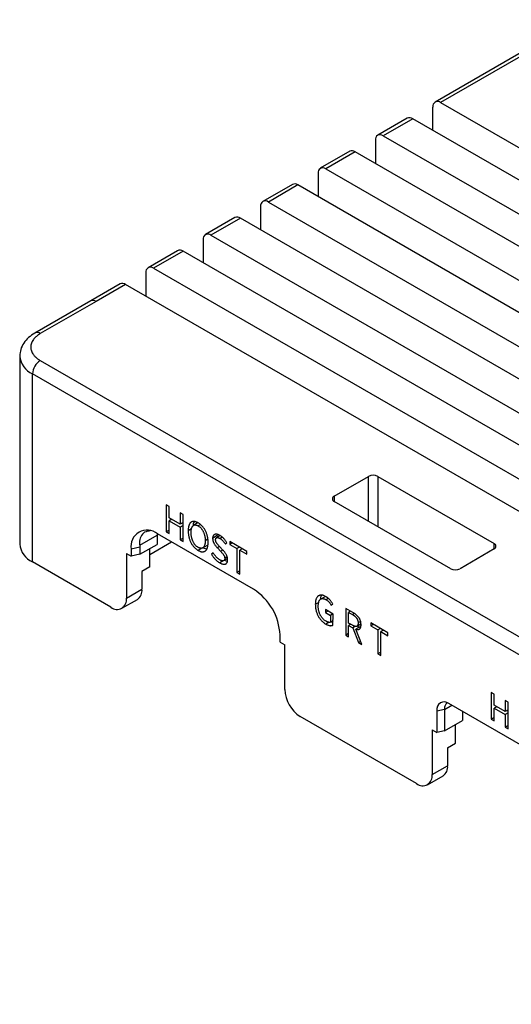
# Model space of a CAD drawing. Header units: millimetres. Extents: x 39 to 249, y 20 to 314.
# Tile 5 of 9: x 162 to 184, y 164 to 209. Entities that reach past the tile are written whole.
import ezdxf

# ---------------------------------------------------------------- set-up
doc = ezdxf.new("R2010")
doc.units = ezdxf.units.MM

msp = doc.modelspace()

# ---------------------------------------------------------------- linework, layer by layer
at = {"color": 7, "linetype": 'Continuous', "lineweight": 25}
for p, q in [((187.1181, 209.2062), (180.6127, 205.4507)), ((187.3681, 209.1814), (180.8627, 205.4259)), ((180.5091, 204.1605), (180.5091, 205.2218)), ((180.8627, 205.4259), (220.1425, 182.7502)), ((179.3399, 204.7159), (177.9964, 203.9403)), ((179.5899, 204.6912), (178.2464, 203.9156)), ((218.8697, 182.0154), (179.5899, 204.6912)), ((178.2464, 203.9156), (217.5262, 181.2399)), ((177.8928, 203.7114), (177.8928, 202.6502)), ((176.7236, 203.2056), (175.3801, 202.43)), ((176.9736, 203.1808), (175.6301, 202.4052)), ((216.2534, 180.5051), (176.9736, 203.1808)), ((175.2765, 202.2011), (175.2765, 201.1398)), ((175.6301, 202.4052), (214.9099, 179.7295)), ((174.1073, 201.6952), (172.7638, 200.9196)), ((174.3573, 201.6705), (173.0138, 200.8949)), ((213.6371, 178.9947), (174.3573, 201.6705)), ((172.6602, 200.6907), (172.6602, 199.6295)), ((173.0138, 200.8949), (212.2936, 178.2191)), ((171.491, 200.1849), (170.1475, 199.4093)), ((171.741, 200.1601), (170.3975, 199.3845)), ((211.0208, 177.4844), (171.741, 200.1601)), ((170.3975, 199.3845), (209.6773, 176.7088)), ((170.0439, 199.1804), (170.0439, 198.1191)), ((168.8747, 198.6745), (167.5312, 197.8989)), ((169.1247, 198.6498), (167.7812, 197.8742)), ((208.4045, 175.974), (169.1247, 198.6498)), ((167.4276, 197.67), (167.4276, 196.6087)), ((167.7812, 197.8742), (219.6828, 167.912)), ((166.2584, 197.1642), (164.9149, 196.3886)), ((166.5084, 197.1394), (165.1649, 196.3638)), ((218.41, 167.1772), (166.5084, 197.1394)), ((164.9149, 196.3886), (162.3693, 194.919)), ((165.1649, 196.3638), (162.6193, 194.8943)), ((161.6805, 193.901), (161.68, 193.8737)), ((161.68, 193.8737), (161.68, 185.3)), ((162.6193, 193.6697), (212.3996, 164.9321)), ((212.0461, 164.3197), (162.2658, 193.0573)), ((162.2658, 184.4836), (162.2658, 193.0573)), ((176.019, 187.4854), (177.5746, 188.3834)), ((177.9989, 188.3834), (183.3022, 185.3219)), ((181.3223, 184.1789), (176.019, 187.2405)), ((168.4951, 187.0125), (168.3623, 187.0892)), ((168.3623, 187.0892), (168.3623, 185.8644)), ((168.4951, 186.4986), (168.4951, 187.0125)), ((168.9944, 186.2104), (168.4951, 186.4986)), ((168.612, 186.4312), (168.4951, 186.3637)), ((168.4951, 185.7877), (168.4951, 186.3637)), ((168.4951, 186.3637), (168.9944, 186.0755)), ((168.5745, 186.4528), (168.5745, 186.4095)), ((169.1272, 186.6476), (168.9944, 186.7243)), ((168.9944, 186.7243), (168.9944, 186.2104)), ((169.1272, 186.2871), (168.9944, 186.2104)), ((169.1272, 185.4228), (169.1272, 186.6476)), ((168.4951, 185.941), (168.3623, 185.8644)), ((168.3623, 185.8644), (168.4951, 185.7877)), ((169.1272, 186.1522), (168.9944, 186.0755)), ((168.9944, 186.0755), (168.9944, 185.4995)), ((169.0897, 186.2654), (169.1272, 186.2438)), ((169.5085, 185.9929), (169.3572, 185.9056)), ((169.8167, 186.2767), (169.6045, 186.1542)), ((169.9133, 186.1873), (169.8138, 186.1299)), ((167.1501, 185.2465), (167.9438, 185.7047)), ((167.6044, 184.8309), (168.5948, 185.4026)), ((167.946, 185.7771), (167.9438, 185.7047)), ((167.9438, 185.7047), (167.9438, 185.2882)), ((172.342, 183.2393), (167.958, 185.7702)), ((169.1272, 185.5762), (168.9944, 185.4995)), ((168.9944, 185.4995), (169.1272, 185.4228)), ((170.2536, 185.5225), (170.1372, 185.4553)), ((170.6855, 185.6843), (170.4734, 185.5619)), ((170.8171, 185.6848), (170.6459, 185.5859)), ((170.6855, 185.6843), (170.6962, 185.6149)), ((170.9093, 185.6134), (170.8089, 185.5555)), ((172.0315, 184.9696), (171.2538, 185.4185)), ((171.2538, 185.4185), (171.2538, 185.2836)), ((167.1561, 185.1601), (166.7559, 185.076)), ((166.7559, 185.076), (166.7559, 184.7494)), ((167.1561, 184.8335), (167.9438, 185.2882)), ((167.1561, 185.1601), (167.1561, 184.8335)), ((167.6044, 184.2594), (167.6044, 185.0923)), ((169.8138, 185.1475), (169.8138, 185.1477)), ((169.9835, 185.1098), (169.8138, 185.0119)), ((169.8138, 185.0119), (169.8138, 185.0119)), ((170.0197, 185.1253), (170.2319, 185.2477)), ((170.026, 185.1343), (170.2063, 185.081)), ((170.6877, 185.1293), (170.8445, 184.9634)), ((170.9405, 185.0278), (170.7853, 185.1913)), ((171.0545, 185.3004), (171.1238, 185.3573)), ((171.3707, 185.351), (171.2538, 185.2836)), ((171.2538, 185.2836), (171.5763, 185.0974)), ((171.6931, 185.1649), (171.5763, 185.0974)), ((171.5763, 185.0974), (171.5763, 184.009)), ((171.8259, 185.0882), (171.7091, 185.0208)), ((171.7091, 183.9323), (171.7091, 185.0208)), ((171.7091, 185.0208), (172.0315, 184.8347)), ((171.7884, 185.1099), (171.7884, 185.0666)), ((172.0315, 184.8347), (172.0315, 184.9696)), ((183.3022, 185.077), (181.7466, 184.1789)), ((165.8366, 182.4222), (162.2658, 184.4836)), ((166.5438, 184.8719), (166.7559, 184.7494)), ((166.5438, 184.8719), (166.5438, 182.8305)), ((167.1561, 184.8335), (166.7559, 184.7494)), ((170.5017, 184.8998), (170.4227, 184.8422)), ((170.5077, 184.8913), (170.4227, 184.8422)), ((170.9603, 184.5401), (170.7957, 184.4451)), ((170.9808, 184.5449), (171.1493, 184.6421)), ((171.0078, 184.5675), (171.144, 184.5118)), ((171.1397, 184.7121), (171.0247, 184.6457)), ((167.6044, 184.2594), (167.2509, 184.0553)), ((167.2509, 184.0553), (167.2509, 183.2387)), ((171.7091, 184.0857), (171.5763, 184.009)), ((171.5763, 184.009), (171.7091, 183.9323)), ((166.5438, 182.8305), (167.2509, 183.2387)), ((166.3366, 182.3727), (167.0437, 182.7809)), ((175.6144, 182.9182), (175.4022, 182.7957)), ((175.743, 182.8229), (175.6427, 182.765)), ((175.307, 182.6412), (175.1533, 182.5525)), ((175.9587, 182.1123), (175.612, 182.3125)), ((175.612, 182.3125), (175.612, 182.1776)), ((175.7288, 182.245), (175.612, 182.1776)), ((175.8744, 182.516), (175.9447, 182.5742)), ((176.8679, 182.1788), (176.5386, 182.3691)), ((176.5386, 182.3691), (176.5386, 181.1443)), ((176.7637, 182.239), (176.6714, 182.1857)), ((176.7507, 182.2465), (176.7507, 182.2315)), ((175.612, 182.1776), (175.8393, 182.0463)), ((175.9562, 182.1138), (175.8393, 182.0463)), ((175.8393, 182.0463), (175.8393, 181.7383)), ((175.9586, 181.8071), (175.8393, 181.7383)), ((175.9585, 181.6068), (175.9587, 182.1123)), ((176.6714, 181.7024), (176.6714, 182.1857)), ((176.6714, 182.1857), (176.8479, 182.0838)), ((175.7804, 181.7401), (175.6309, 181.6537)), ((175.6309, 181.6537), (175.631, 181.6537)), ((175.7807, 181.74), (175.631, 181.6537)), ((175.881, 181.7623), (175.9585, 181.7341)), ((176.8479, 181.6005), (176.6714, 181.7024)), ((176.7639, 181.649), (176.6714, 181.5956)), ((176.6714, 181.0676), (176.6714, 181.5956)), ((176.6714, 181.5956), (176.8609, 181.4862)), ((176.7507, 181.6566), (176.7507, 181.6414)), ((176.9824, 181.5564), (176.8609, 181.4862)), ((176.8609, 181.4862), (177.1164, 180.8108)), ((177.2093, 181.5442), (176.9972, 181.4217)), ((177.2681, 180.7231), (176.9972, 181.4217)), ((177.0494, 181.5585), (177.2322, 181.664)), ((177.0843, 181.5787), (177.1175, 181.4912)), ((177.2168, 181.7691), (177.1032, 181.7035)), ((178.4596, 181.2587), (177.682, 181.7076)), ((177.682, 181.7076), (177.682, 181.5727)), ((177.7988, 181.6402), (177.682, 181.5727)), ((177.682, 181.5727), (178.0044, 181.3866)), ((178.1212, 181.454), (178.0044, 181.3866)), ((178.0044, 181.3866), (178.0044, 180.2981)), ((178.254, 181.3774), (178.1372, 181.3099)), ((178.2165, 181.399), (178.2165, 181.3557)), ((173.5441, 180.8307), (173.5441, 181.1573)), ((176.6714, 181.221), (176.5386, 181.1443)), ((176.5386, 181.1443), (176.6714, 181.0676)), ((178.1372, 180.2215), (178.1372, 181.3099)), ((178.1372, 181.3099), (178.4596, 181.1238)), ((178.4596, 181.1238), (178.4596, 181.2587)), ((173.5441, 180.8307), (173.7562, 180.7082)), ((173.7562, 178.6668), (173.7562, 180.7082)), ((177.2126, 180.8663), (177.1164, 180.8108)), ((177.1164, 180.8108), (177.2681, 180.7231)), ((178.1372, 180.3748), (178.0044, 180.2981)), ((178.0044, 180.2981), (178.1372, 180.2215)), ((183.3038, 178.4636), (183.171, 178.5403)), ((183.171, 178.5403), (183.171, 177.3155)), ((183.3038, 177.9497), (183.3038, 178.4636)), ((180.6859, 177.704), (181.0363, 177.7776)), ((181.0369, 177.7611), (181.3706, 177.9537)), ((181.0369, 177.7611), (181.0369, 176.7815)), ((188.4711, 173.8547), (181.2445, 178.0266)), ((183.803, 177.6615), (183.3038, 177.9497)), ((183.4207, 177.8823), (183.3038, 177.8148)), ((183.3038, 177.2388), (183.3038, 177.8148)), ((183.3038, 177.8148), (183.803, 177.5266)), ((183.3832, 177.9039), (183.3832, 177.8606)), ((183.9358, 178.0988), (183.803, 178.1754)), ((183.803, 178.1754), (183.803, 177.6615)), ((183.9358, 176.874), (183.9358, 178.0988)), ((179.7667, 174.3806), (174.4634, 177.4421)), ((180.6859, 177.704), (180.6859, 176.7106)), ((181.8582, 177.6723), (181.8582, 177.2557)), ((183.3038, 177.3921), (183.171, 177.3155)), ((183.171, 177.3155), (183.3038, 177.2388)), ((183.9358, 177.7382), (183.803, 177.6615)), ((183.9358, 177.6033), (183.803, 177.5266)), ((183.803, 177.5266), (183.803, 176.9506)), ((183.8983, 177.7166), (183.9358, 177.6949)), ((181.0369, 176.7815), (181.8582, 177.2557)), ((181.5344, 176.2178), (181.5344, 177.0688)), ((183.9358, 177.0273), (183.803, 176.9506)), ((183.803, 176.9506), (183.9358, 176.874)), ((180.4738, 176.8303), (180.6858, 176.7078)), ((180.4738, 176.8303), (180.4738, 174.7889)), ((181.0369, 176.7815), (180.6859, 176.7078)), ((181.1809, 176.0137), (181.5344, 176.2178)), ((181.1809, 176.0137), (181.1809, 175.1971)), ((180.4738, 174.7889), (181.1809, 175.1971)), ((180.2666, 174.3311), (180.9737, 174.7393))]:
    msp.add_line(p, q, dxfattribs=at)
at = {"color": 8, "linetype": 'Continuous', "lineweight": 25}
for p, q in [((177.5746, 186.3424), (177.5746, 188.3834)), ((177.9989, 188.3834), (177.9989, 186.0975)), ((176.019, 187.4854), (176.019, 187.2405)), ((170.7888, 185.1877), (170.6877, 185.1293)), ((170.9453, 185.0215), (170.8445, 184.9634)), ((183.3022, 185.077), (183.3022, 185.3219)), ((176.9357, 182.1344), (176.8479, 182.0838))]:
    msp.add_line(p, q, dxfattribs=at)
at = {"color": 7, "linetype": 'Continuous', "lineweight": 25}
for centre, radius, start, end in [((180.7247, 205.2567), 0.2184, 50.79671, 189.21404), ((179.4434, 204.4867), 0.2515, 54.38242, 114.30712), ((178.1084, 203.7464), 0.2184, 50.79671, 189.21404), ((176.8271, 202.9764), 0.2515, 54.38242, 114.30712), ((175.4921, 202.236), 0.2184, 50.79671, 189.21404), ((174.2108, 201.466), 0.2515, 54.38242, 114.30712), ((172.8758, 200.7257), 0.2184, 50.79671, 189.21404), ((171.5945, 199.9557), 0.2515, 54.38242, 114.30712), ((170.2595, 199.2153), 0.2184, 50.79671, 189.21404), ((168.9782, 198.4453), 0.2515, 54.38242, 114.30712), ((167.6432, 197.705), 0.2184, 50.79671, 189.21404), ((166.3619, 196.935), 0.2515, 54.38242, 114.30712), ((163.0334, 193.0224), 0.7684, 122.60548, 177.39452), ((177.7868, 187.974), 0.4611, 62.60967, 117.39033), ((176.0655, 187.3629), 0.131, 110.78342, 249.21658), ((167.4887, 185.1949), 0.7424, 50.79671, 189.21404), ((162.6797, 185.399), 1.0046, 185.65338, 245.66676), ((183.2557, 185.1994), 0.131, 290.78342, 69.21658), ((181.5344, 184.5883), 0.4611, 242.60967, 297.39033), ((166.7752, 183.1782), 0.4795, 304.05635, 7.25583), ((170.9342, 181.0385), 2.6126, 2.60548, 57.39452), ((166.1127, 182.7606), 0.4367, 230.79671, 9.21404), ((175.2915, 178.7367), 1.5368, 182.60548, 237.39452), ((181.0264, 177.7592), 0.345, 50.79671, 189.21404), ((180.7052, 175.1365), 0.4795, 304.05635, 7.25583), ((180.0427, 174.719), 0.4367, 230.79671, 9.21404)]:
    msp.add_arc(centre, radius, start, end, dxfattribs=at)
at = {"color": 8, "linetype": 'Continuous', "lineweight": 25}
for centre, radius, start, end in [((165.0184, 196.1594), 0.2515, 54.38242, 114.30712), ((162.4742, 194.7035), 0.2397, 52.74592, 115.96328), ((162.6797, 193.9727), 1.0046, 185.65338, 245.66676)]:
    msp.add_arc(centre, radius, start, end, dxfattribs=at)
at = {"color": 7, "linetype": 'Continuous', "lineweight": 25}
msp.add_ellipse((182.4531, 178.0731), major_axis=(1.4117, 0.3403), ratio=0.3495283, start_param=3.0532866, end_param=3.0853198, dxfattribs=at)
for points, knots in [([(162.3693, 194.919), (162.2706, 194.854), (162.0705, 194.7223), (161.8541, 194.466), (161.7076, 194.1794), (161.6892, 193.9759), (161.68, 193.8737)], [0, 0, 0, 0, 0.24227416, 0.49107917, 0.74438998, 1, 1, 1, 1]), ([(162.6193, 194.8943), (162.5931, 194.8785), (162.5409, 194.847), (162.4707, 194.7958), (162.4073, 194.742), (162.351, 194.6854), (162.2745, 194.5929), (162.2003, 194.4589), (162.1698, 194.2821), (162.2002, 194.1051), (162.282, 193.9573), (162.3854, 193.8401), (162.4907, 193.7494), (162.5763, 193.6963), (162.6193, 193.6697)], [0, 0, 0, 0, 0.0482774, 0.0961591, 0.1439201, 0.1918374, 0.2401856, 0.370003, 0.5000481, 0.6298656, 0.7599108, 0.8401054, 0.919707, 1, 1, 1, 1]), ([(169.8138, 186.2656), (169.7969, 186.2747), (169.7639, 186.2924), (169.7156, 186.3118), (169.6701, 186.3248), (169.627, 186.3315), (169.5869, 186.3308), (169.5493, 186.3242), (169.5144, 186.3104), (169.4823, 186.2905), (169.4535, 186.2639), (169.4281, 186.2314), (169.407, 186.192), (169.3893, 186.147), (169.3754, 186.0957), (169.3655, 186.038), (169.3588, 185.9747), (169.3578, 185.929), (169.3572, 185.9056)], [0, 0, 0, 0, 0.0636917, 0.1245255, 0.1833461, 0.2404565, 0.2967533, 0.3529658, 0.4097307, 0.4679617, 0.5270287, 0.5872273, 0.6489601, 0.7128346, 0.7792848, 0.8490575, 0.9226133, 1, 1, 1, 1]), ([(169.6319, 186.3207), (169.6141, 186.2892), (169.5861, 186.2393), (169.5822, 186.1685), (169.5808, 186.1424)], [0, 0, 0, 0, 0.6315071, 1, 1, 1, 1]), ([(167.6036, 185.8983), (167.5456, 185.891), (167.3817, 185.8702), (167.2148, 185.7052), (167.1309, 185.478), (167.1449, 185.3089), (167.1501, 185.2465)], [0, 0, 0, 0, 0.1761913, 0.4985071, 0.8148059, 1, 1, 1, 1]), ([(169.3572, 185.9056), (169.3578, 185.8815), (169.3588, 185.8346), (169.3655, 185.7633), (169.3754, 185.6939), (169.3893, 185.6262), (169.4069, 185.5604), (169.4282, 185.4961), (169.4535, 185.4337), (169.4823, 185.3732), (169.5143, 185.3154), (169.5493, 185.261), (169.5868, 185.21), (169.6271, 185.1628), (169.67, 185.1193), (169.7156, 185.0795), (169.7638, 185.0429), (169.7969, 185.0224), (169.8138, 185.0119)], [0, 0, 0, 0, 0.0770136, 0.1504758, 0.2201703, 0.2868072, 0.3508666, 0.4125387, 0.4731186, 0.5325258, 0.5910463, 0.6478759, 0.7042541, 0.7603993, 0.8174185, 0.8760209, 0.9366007, 1, 1, 1, 1]), ([(169.4902, 185.8288), (169.4906, 185.8471), (169.4913, 185.8829), (169.4957, 185.933), (169.5029, 185.9783), (169.5124, 186.0193), (169.5249, 186.0552), (169.5396, 186.0869), (169.5575, 186.1136), (169.5778, 186.1355), (169.6003, 186.1528), (169.625, 186.1648), (169.6516, 186.172), (169.6803, 186.174), (169.7109, 186.1708), (169.7435, 186.1623), (169.778, 186.1492), (169.8017, 186.1365), (169.8138, 186.1299)], [0, 0, 0, 0, 0.0804911, 0.1570739, 0.2293761, 0.298388, 0.363927, 0.4270256, 0.4877231, 0.547264, 0.604797, 0.6607292, 0.7155327, 0.7702595, 0.8249243, 0.8810899, 0.9391279, 1, 1, 1, 1]), ([(170.27, 185.3787), (170.2694, 185.4027), (170.2683, 185.4496), (170.262, 185.5206), (170.252, 185.5896), (170.2382, 185.6569), (170.2204, 185.7224), (170.1993, 185.7862), (170.1739, 185.848), (170.1451, 185.9078), (170.113, 185.9649), (170.0782, 186.0187), (170.0406, 186.0691), (170.0004, 186.1159), (169.9574, 186.1589), (169.9119, 186.1986), (169.8638, 186.2348), (169.8307, 186.2551), (169.8138, 186.2656)], [0, 0, 0, 0, 0.0774075, 0.1509543, 0.2207459, 0.287214, 0.3511058, 0.4128552, 0.47307, 0.5321529, 0.5903997, 0.6471799, 0.7031872, 0.7597343, 0.8168602, 0.8754409, 0.9362912, 1, 1, 1, 1]), ([(169.8138, 186.1299), (169.8258, 186.1225), (169.8493, 186.108), (169.8836, 186.0814), (169.9161, 186.0523), (169.9467, 186.0203), (169.9752, 185.9852), (170.0018, 185.9473), (170.0265, 185.9066), (170.0492, 185.8634), (170.0695, 185.8179), (170.0873, 185.7707), (170.1024, 185.7219), (170.1148, 185.6714), (170.1243, 185.6196), (170.1315, 185.5659), (170.1359, 185.5108), (170.1367, 185.4741), (170.1372, 185.4553)], [0, 0, 0, 0, 0.06022919, 0.11797683, 0.17419705, 0.22891499, 0.28338837, 0.33824509, 0.39423172, 0.45205103, 0.51164982, 0.57240631, 0.63570612, 0.7013088, 0.77038786, 0.8427603, 0.91941759, 1, 1, 1, 1]), ([(169.8138, 185.1477), (169.8017, 185.1552), (169.7779, 185.1699), (169.7434, 185.1968), (169.7109, 185.2265), (169.6804, 185.2591), (169.6515, 185.2944), (169.625, 185.3331), (169.6003, 185.3744), (169.5778, 185.4184), (169.5575, 185.4645), (169.5397, 185.5124), (169.5249, 185.5616), (169.5124, 185.6125), (169.5029, 185.6647), (169.4957, 185.7184), (169.4913, 185.7736), (169.4906, 185.8101), (169.4902, 185.8288)], [0, 0, 0, 0, 0.0605096, 0.1182421, 0.1742477, 0.2288385, 0.2833936, 0.3384777, 0.3947751, 0.4527446, 0.5127743, 0.5740088, 0.637354, 0.7031451, 0.7720641, 0.8442576, 0.9200132, 1, 1, 1, 1]), ([(170.1372, 185.4553), (170.1367, 185.437), (170.1359, 185.4015), (170.1315, 185.3514), (170.1243, 185.3059), (170.1148, 185.2647), (170.1024, 185.2282), (170.0873, 185.1963), (170.0695, 185.1689), (170.0492, 185.1462), (170.0265, 185.1284), (170.0018, 185.1155), (169.9753, 185.1075), (169.9466, 185.1054), (169.9161, 185.108), (169.8837, 185.1159), (169.8493, 185.1287), (169.8258, 185.1412), (169.8138, 185.1475)], [0, 0, 0, 0, 0.0800771, 0.155906, 0.2281693, 0.297155, 0.3630096, 0.4265537, 0.4878474, 0.5479351, 0.6061864, 0.6625382, 0.7176756, 0.7719797, 0.8266233, 0.882683, 0.940127, 1, 1, 1, 1]), ([(170.8089, 185.6911), (170.7967, 185.6977), (170.7728, 185.7107), (170.738, 185.7257), (170.7049, 185.7377), (170.6738, 185.7454), (170.6443, 185.7497), (170.6168, 185.7499), (170.591, 185.7466), (170.5673, 185.7394), (170.5458, 185.7288), (170.5271, 185.7145), (170.511, 185.6974), (170.4979, 185.6766), (170.4873, 185.6529), (170.4798, 185.6257), (170.4748, 185.5954), (170.4739, 185.5732), (170.4734, 185.5619)], [0, 0, 0, 0, 0.0750494, 0.14709, 0.2155363, 0.2818221, 0.3463208, 0.4087529, 0.4704567, 0.5316408, 0.591698, 0.6503493, 0.7076022, 0.7638938, 0.8211014, 0.8788066, 0.9382361, 1, 1, 1, 1]), ([(170.4734, 185.5619), (170.4739, 185.551), (170.4751, 185.5298), (170.4788, 185.4977), (170.4847, 185.4661), (170.4924, 185.4353), (170.5022, 185.4052), (170.5137, 185.3757), (170.5274, 185.347), (170.548, 185.31), (170.5761, 185.2661), (170.6116, 185.2165), (170.6485, 185.1703), (170.6747, 185.1429), (170.6877, 185.1293)], [0, 0, 0, 0, 0.0748323, 0.1461785, 0.2146672, 0.2801892, 0.343364, 0.4053758, 0.4672466, 0.5285613, 0.6502049, 0.7691651, 0.8848458, 1, 1, 1, 1]), ([(170.6064, 185.495), (170.6066, 185.5015), (170.607, 185.5143), (170.6098, 185.5317), (170.6142, 185.5471), (170.6204, 185.5604), (170.6281, 185.5717), (170.6377, 185.5808), (170.6488, 185.588), (170.6616, 185.5928), (170.6756, 185.596), (170.6912, 185.5964), (170.7078, 185.5951), (170.7256, 185.5916), (170.7448, 185.5855), (170.7651, 185.5777), (170.7866, 185.5677), (170.8014, 185.5596), (170.8089, 185.5555)], [0, 0, 0, 0, 0.0605015, 0.1187374, 0.1746789, 0.2298, 0.2848818, 0.3401159, 0.3958584, 0.4544147, 0.5142672, 0.5752198, 0.6385592, 0.7044668, 0.7725282, 0.8449297, 0.9204083, 1, 1, 1, 1]), ([(170.7853, 185.1913), (170.7744, 185.2024), (170.7528, 185.2243), (170.7218, 185.259), (170.6922, 185.295), (170.6686, 185.3256), (170.6512, 185.3511), (170.6398, 185.3706), (170.6301, 185.3906), (170.622, 185.4109), (170.6157, 185.4316), (170.6108, 185.4526), (170.6077, 185.4739), (170.6068, 185.4879), (170.6064, 185.495)], [0, 0, 0, 0, 0.1307616, 0.2591829, 0.3848388, 0.5100584, 0.5711027, 0.6306078, 0.6894439, 0.7479796, 0.8071511, 0.8688454, 0.9328571, 1, 1, 1, 1]), ([(171.1238, 185.3573), (171.1141, 185.3739), (171.0947, 185.4074), (171.0619, 185.4557), (171.0259, 185.5022), (170.9871, 185.5469), (170.9458, 185.5891), (170.902, 185.6274), (170.8561, 185.6621), (170.8248, 185.6813), (170.8089, 185.6911)], [0, 0, 0, 0, 0.1162143, 0.2340246, 0.3540535, 0.477841, 0.6041332, 0.732303, 0.8638083, 1, 1, 1, 1]), ([(170.8089, 185.5555), (170.8212, 185.5479), (170.8452, 185.5332), (170.8803, 185.5071), (170.9135, 185.4781), (170.945, 185.4468), (170.9747, 185.4129), (171.0031, 185.3775), (171.0298, 185.3398), (171.0463, 185.3136), (171.0545, 185.3004)], [0, 0, 0, 0, 0.1359087, 0.2659963, 0.3916548, 0.5145739, 0.6359863, 0.757302, 0.8778492, 1, 1, 1, 1]), ([(169.8138, 185.0119), (169.8307, 185.0029), (169.8638, 184.9852), (169.9119, 184.9661), (169.9575, 184.9534), (170.0004, 184.9474), (170.0408, 184.9478), (170.0781, 184.9558), (170.1131, 184.9697), (170.1451, 184.9905), (170.174, 185.0177), (170.1992, 185.051), (170.2205, 185.0907), (170.2381, 185.1362), (170.252, 185.1879), (170.262, 185.2458), (170.2683, 185.3096), (170.2694, 185.3553), (170.27, 185.3787)], [0, 0, 0, 0, 0.0634029, 0.1239997, 0.1823644, 0.2393996, 0.2957942, 0.3519706, 0.4088161, 0.4673531, 0.526777, 0.5873739, 0.6490634, 0.7131408, 0.7797964, 0.8495106, 0.9229648, 1, 1, 1, 1]), ([(170.8445, 184.9634), (170.857, 184.9502), (170.8811, 184.9248), (170.9152, 184.8861), (170.9454, 184.8478), (170.9686, 184.8166), (170.9847, 184.7912), (170.9952, 184.7719), (171.004, 184.752), (171.0112, 184.7316), (171.0171, 184.7107), (171.0213, 184.6893), (171.0237, 184.6676), (171.0244, 184.6531), (171.0247, 184.6457)], [0, 0, 0, 0, 0.1460062, 0.2816663, 0.4081565, 0.5260875, 0.5823758, 0.6375345, 0.6935578, 0.7497188, 0.8081567, 0.8683362, 0.9325231, 1, 1, 1, 1]), ([(171.1575, 184.5805), (171.1571, 184.5914), (171.1564, 184.6127), (171.1533, 184.6448), (171.1482, 184.6763), (171.1417, 184.7068), (171.1329, 184.7367), (171.1224, 184.7658), (171.11, 184.7942), (171.0908, 184.831), (171.0636, 184.876), (171.0268, 184.9284), (170.9855, 184.9797), (170.9557, 185.0114), (170.9405, 185.0278)], [0, 0, 0, 0, 0.0732364, 0.1429886, 0.2091614, 0.2726325, 0.3330257, 0.3925048, 0.4507452, 0.5081361, 0.6245444, 0.7442228, 0.8688135, 1, 1, 1, 1]), ([(170.4227, 184.8422), (170.4345, 184.8217), (170.4581, 184.7808), (170.4978, 184.7226), (170.5403, 184.667), (170.5857, 184.6142), (170.6342, 184.5649), (170.6857, 184.5201), (170.7398, 184.4794), (170.7768, 184.4566), (170.7957, 184.4451)], [0, 0, 0, 0, 0.1204195, 0.24014, 0.3601207, 0.4822127, 0.6063032, 0.7334707, 0.8640711, 1, 1, 1, 1]), ([(170.7972, 184.5798), (170.7831, 184.5886), (170.7552, 184.6059), (170.714, 184.6377), (170.6739, 184.6738), (170.6351, 184.7136), (170.5983, 184.7568), (170.5634, 184.8022), (170.531, 184.8498), (170.5115, 184.8831), (170.5017, 184.8998)], [0, 0, 0, 0, 0.1271698, 0.2525931, 0.3777915, 0.5037917, 0.6292584, 0.7530523, 0.8760776, 1, 1, 1, 1]), ([(170.7957, 184.4451), (170.8096, 184.4376), (170.8366, 184.4231), (170.8758, 184.406), (170.9127, 184.3925), (170.9473, 184.3838), (170.9796, 184.3791), (171.0094, 184.379), (171.0369, 184.383), (171.0616, 184.3916), (171.0839, 184.4036), (171.1033, 184.4192), (171.1199, 184.438), (171.1334, 184.46), (171.144, 184.4853), (171.1514, 184.514), (171.1566, 184.5455), (171.1572, 184.5687), (171.1575, 184.5805)], [0, 0, 0, 0, 0.07938, 0.1543744, 0.2256802, 0.2938808, 0.3593969, 0.4224285, 0.4839711, 0.5443779, 0.6035579, 0.6609766, 0.7169474, 0.7721103, 0.8275067, 0.8834503, 0.9406536, 1, 1, 1, 1]), ([(171.0247, 184.6457), (171.0245, 184.6386), (171.0241, 184.6245), (171.0211, 184.6053), (171.0163, 184.5882), (171.0095, 184.5737), (171.0011, 184.5611), (170.9906, 184.551), (170.9784, 184.5429), (170.9643, 184.5373), (170.9485, 184.5341), (170.9313, 184.5329), (170.9126, 184.5346), (170.8923, 184.5389), (170.8706, 184.5453), (170.8474, 184.5543), (170.8228, 184.5659), (170.8058, 184.5751), (170.7972, 184.5798)], [0, 0, 0, 0, 0.05927934, 0.11658135, 0.17195649, 0.2261873, 0.27978035, 0.33383943, 0.38967348, 0.44752384, 0.50717049, 0.56810834, 0.6317506, 0.69809459, 0.76779879, 0.8411019, 0.91838572, 1, 1, 1, 1]), ([(175.6397, 182.9023), (175.6221, 182.9119), (175.5875, 182.9305), (175.5369, 182.9513), (175.489, 182.9653), (175.4436, 182.9732), (175.4009, 182.9741), (175.3609, 182.9684), (175.3236, 182.9557), (175.2891, 182.9369), (175.2579, 182.9113), (175.2306, 182.8792), (175.2074, 182.8406), (175.1885, 182.7954), (175.1734, 182.7441), (175.1623, 182.6864), (175.1553, 182.6223), (175.154, 182.5762), (175.1533, 182.5525)], [0, 0, 0, 0, 0.0644341, 0.1260775, 0.18578, 0.2440096, 0.3012294, 0.3581246, 0.4157509, 0.474257, 0.5335651, 0.593835, 0.6550496, 0.717879, 0.7835758, 0.8520832, 0.9240765, 1, 1, 1, 1]), ([(175.2863, 182.4811), (175.2867, 182.4994), (175.2875, 182.5351), (175.2924, 182.585), (175.3001, 182.6302), (175.3108, 182.6706), (175.3244, 182.7061), (175.3411, 182.7367), (175.3605, 182.7628), (175.383, 182.7836), (175.4077, 182.7999), (175.4351, 182.8103), (175.4643, 182.8163), (175.4959, 182.8166), (175.5296, 182.8115), (175.5653, 182.8012), (175.6033, 182.786), (175.6294, 182.7721), (175.6427, 182.765)], [0, 0, 0, 0, 0.0771722, 0.1506533, 0.2204682, 0.2870382, 0.3508486, 0.4124502, 0.4722795, 0.5316149, 0.5894993, 0.6461521, 0.7024687, 0.7587923, 0.8159007, 0.8746223, 0.935913, 1, 1, 1, 1]), ([(175.4339, 182.968), (175.4146, 182.9385), (175.3867, 182.8961), (175.3823, 182.8328), (175.3809, 182.8135)], [0, 0, 0, 0, 0.69418237, 1, 1, 1, 1]), ([(175.9447, 182.5742), (175.9369, 182.5884), (175.921, 182.6177), (175.8929, 182.6606), (175.8612, 182.7042), (175.832, 182.7404), (175.8068, 182.7692), (175.7863, 182.7901), (175.7647, 182.8106), (175.742, 182.8306), (175.7181, 182.8497), (175.693, 182.868), (175.6667, 182.8859), (175.6488, 182.8968), (175.6397, 182.9023)], [0, 0, 0, 0, 0.1002018, 0.2060194, 0.318009, 0.4375649, 0.5001352, 0.5640536, 0.6298296, 0.6982839, 0.7695194, 0.843189, 0.9201793, 1, 1, 1, 1]), ([(175.6427, 182.765), (175.6558, 182.7568), (175.681, 182.7411), (175.7173, 182.7139), (175.7503, 182.6846), (175.78, 182.6529), (175.8067, 182.6199), (175.8316, 182.5863), (175.8543, 182.5518), (175.8678, 182.5278), (175.8744, 182.516)], [0, 0, 0, 0, 0.15133214, 0.29106498, 0.42179213, 0.54452666, 0.66207051, 0.77611995, 0.88917794, 1, 1, 1, 1]), ([(175.1533, 182.5525), (175.1539, 182.5282), (175.155, 182.4809), (175.1623, 182.4089), (175.1724, 182.3392), (175.1873, 182.2711), (175.2055, 182.2049), (175.2286, 182.1405), (175.2547, 182.0779), (175.2854, 182.0176), (175.319, 181.9599), (175.3555, 181.9054), (175.3948, 181.8544), (175.4369, 181.807), (175.4816, 181.7631), (175.529, 181.7227), (175.5791, 181.6857), (175.6134, 181.6645), (175.6309, 181.6537)], [0, 0, 0, 0, 0.0766321, 0.1492966, 0.218284, 0.2839386, 0.3471492, 0.4082262, 0.4679167, 0.526897, 0.5848752, 0.6419515, 0.6986481, 0.7556823, 0.8135149, 0.8733621, 0.9352519, 1, 1, 1, 1]), ([(175.6442, 181.7817), (175.6301, 181.7903), (175.6027, 181.8071), (175.563, 181.8368), (175.5257, 181.8686), (175.491, 181.9033), (175.4589, 181.9402), (175.4293, 181.9799), (175.4023, 182.022), (175.3781, 182.0665), (175.3567, 182.113), (175.3379, 182.1612), (175.3218, 182.211), (175.3093, 182.2621), (175.2987, 182.315), (175.2919, 182.3691), (175.2874, 182.4251), (175.2867, 182.4621), (175.2863, 182.4811)], [0, 0, 0, 0, 0.0666499, 0.1301941, 0.1904957, 0.2486188, 0.3051809, 0.3606604, 0.416617, 0.4731498, 0.5308021, 0.5897145, 0.6504801, 0.7137369, 0.7796892, 0.8491805, 0.9227367, 1, 1, 1, 1]), ([(176.8479, 182.0838), (176.8579, 182.0779), (176.8774, 182.0663), (176.9058, 182.0479), (176.9323, 182.0287), (176.957, 182.009), (176.9798, 181.9885), (177.0009, 181.9675), (177.02, 181.9454), (177.0376, 181.9229), (177.053, 181.8994), (177.0665, 181.8746), (177.0778, 181.8487), (177.0872, 181.8216), (177.0942, 181.7936), (177.0995, 181.7643), (177.1026, 181.7339), (177.103, 181.7139), (177.1032, 181.7035)], [0, 0, 0, 0, 0.0801061, 0.1559985, 0.2272421, 0.2941259, 0.3569991, 0.4168076, 0.4737515, 0.5279174, 0.5809207, 0.6333301, 0.6870058, 0.7421932, 0.800908, 0.8625429, 0.9287078, 1, 1, 1, 1]), ([(177.236, 181.6268), (177.2354, 181.6428), (177.2344, 181.6735), (177.2292, 181.7197), (177.2208, 181.764), (177.2096, 181.8064), (177.1948, 181.8469), (177.1772, 181.8854), (177.1564, 181.922), (177.1323, 181.9563), (177.1058, 181.9885), (177.0777, 182.02), (177.0474, 182.0497), (177.0154, 182.0785), (176.9812, 182.1057), (176.9451, 182.1314), (176.9071, 182.1565), (176.8812, 182.1712), (176.8679, 182.1788)], [0, 0, 0, 0, 0.075064, 0.1444757, 0.2092699, 0.2697155, 0.3273898, 0.3824603, 0.4368282, 0.4915017, 0.5473228, 0.604655, 0.6636079, 0.7248416, 0.788888, 0.8561719, 0.9262215, 1, 1, 1, 1]), ([(175.631, 181.6537), (175.6487, 181.644), (175.6833, 181.6253), (175.7334, 181.6043), (175.7805, 181.5892), (175.8241, 181.5814), (175.8639, 181.5795), (175.8998, 181.5827), (175.9316, 181.5912), (175.9497, 181.6017), (175.9585, 181.6068)], [0, 0, 0, 0, 0.147734, 0.2881579, 0.4219249, 0.5498913, 0.6720883, 0.7871245, 0.8957725, 1, 1, 1, 1]), ([(175.8393, 181.7383), (175.8335, 181.7363), (175.8216, 181.7323), (175.8015, 181.7302), (175.7791, 181.7316), (175.7546, 181.7359), (175.7286, 181.7429), (175.7013, 181.7533), (175.6731, 181.7657), (175.6539, 181.7763), (175.6442, 181.7817)], [0, 0, 0, 0, 0.1075995, 0.2180561, 0.3355237, 0.460678, 0.5911895, 0.7234694, 0.859588, 1, 1, 1, 1]), ([(177.1032, 181.7035), (177.103, 181.6934), (177.1026, 181.6738), (177.0995, 181.6469), (177.0941, 181.6233), (177.0871, 181.6025), (177.0779, 181.5851), (177.0663, 181.5712), (177.0531, 181.5599), (177.0376, 181.5524), (177.0202, 181.5478), (177.001, 181.5462), (176.9799, 181.5478), (176.957, 181.5522), (176.9324, 181.5596), (176.9058, 181.5706), (176.8774, 181.5839), (176.8579, 181.5949), (176.8479, 181.6005)], [0, 0, 0, 0, 0.06920084, 0.13447812, 0.19584844, 0.25485199, 0.31131247, 0.3661137, 0.42071122, 0.47546022, 0.53122027, 0.58873766, 0.6486931, 0.71116744, 0.77718789, 0.84711604, 0.9214936, 1, 1, 1, 1]), ([(176.9972, 181.4217), (177.0061, 181.4188), (177.0236, 181.4131), (177.0488, 181.4077), (177.0727, 181.4045), (177.0951, 181.4042), (177.1161, 181.4067), (177.1358, 181.4116), (177.1538, 181.4195), (177.1708, 181.4296), (177.186, 181.4427), (177.1991, 181.4594), (177.2102, 181.4793), (177.2195, 181.5024), (177.2266, 181.5289), (177.2318, 181.5585), (177.2352, 181.5912), (177.2357, 181.6148), (177.236, 181.6268)], [0, 0, 0, 0, 0.0650915, 0.1281068, 0.188959, 0.2482072, 0.3067284, 0.364247, 0.421509, 0.4789969, 0.5368343, 0.5954522, 0.6558225, 0.7185494, 0.7835553, 0.8519588, 0.9241661, 1, 1, 1, 1]), ([(181.1726, 178.0619), (181.1465, 178.0452), (181.0855, 178.0064), (181.0441, 177.8978), (181.0384, 177.8095), (181.0363, 177.7776)], [0, 0, 0, 0, 0.3250507, 0.7563165, 1, 1, 1, 1])]:
    msp.add_open_spline(points, degree=3, knots=knots, dxfattribs=at)
msp.add_open_spline([(167.1501, 185.2465), (167.1541, 185.2188), (167.1561, 185.19), (167.1561, 185.1601)], degree=3, dxfattribs=at)

doc.saveas('drawing.dxf')
